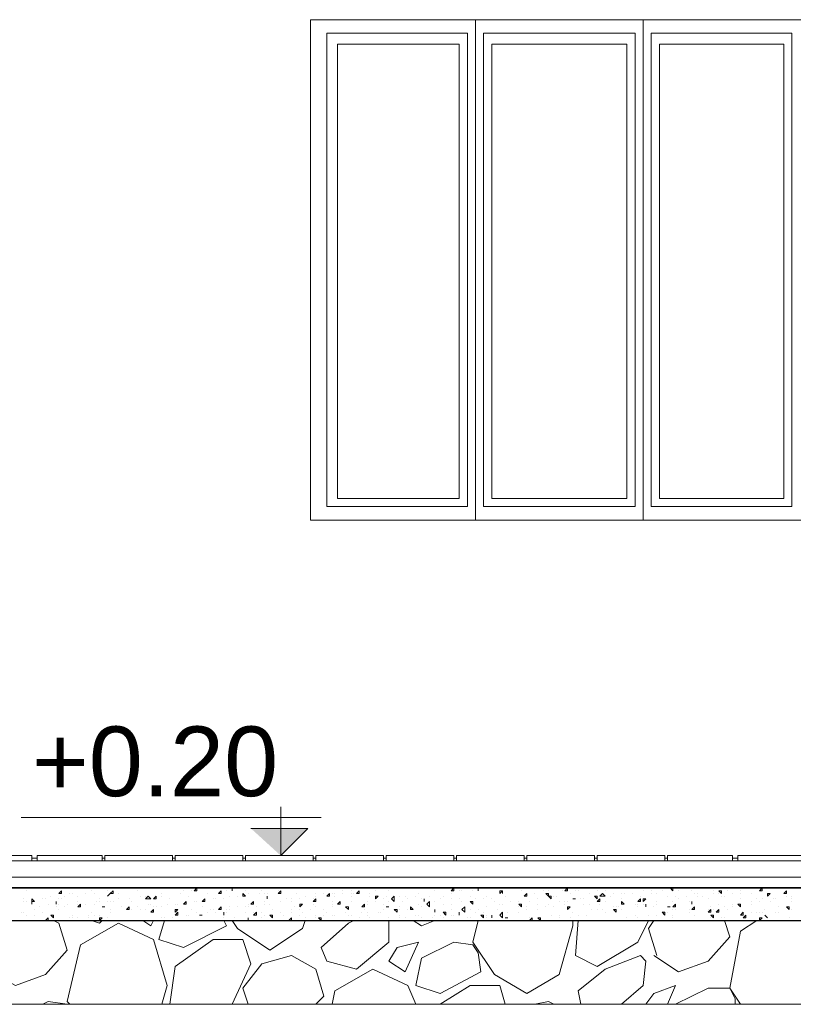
# Model space of a CAD drawing. Header units: metres. Extents: x 5.7 to 89.8, y 4 to 63.5.
# Tile 5 of 256: x 15.8 to 18.6, y 10.8 to 14.3. Entities that reach past the tile are written whole.
import ezdxf

# ---------------------------------------------------------------- set-up
doc = ezdxf.new("R2010")
doc.units = ezdxf.units.M
doc.header["$MEASUREMENT"] = 0
for name, color, linetype in [('PDF17_hatch-borshi', 7, 'Continuous'), ('PDF17_kaff', 7, 'Continuous'), ('PDF17_Text', 7, 'Continuous'), ('PDF17_textt', 7, 'Continuous'), ('PDF17_WIN', 7, 'Continuous')]:
    doc.layers.add(name, color=color, linetype=linetype)
doc.styles.add('PDF Arial', font='arial.ttf')

msp = doc.modelspace()

# ---------------------------------------------------------------- linework, layer by layer
at = {"layer": 'PDF17_hatch-borshi', "lineweight": 18}
for points in [[(15.8947, 11.2557), (15.8947, 11.2557)], [(16.0103, 11.2557), (16.0103, 11.2557)], [(16.0103, 11.2557), (16.0199, 11.2557)], [(16.0199, 11.2557), (16.0199, 11.2557)], [(16.1547, 11.2557), (16.1547, 11.2557)], [(16.2029, 11.2557), (16.2029, 11.2557)], [(16.2992, 11.2557), (16.2992, 11.2557)], [(16.357, 11.2557), (16.357, 11.2557)], [(16.4244, 11.2557), (16.4244, 11.2557)], [(16.4726, 11.2557), (16.4726, 11.2557)], [(16.4822, 11.2557), (16.4822, 11.2557)], [(16.5015, 11.2557), (16.5015, 11.2557)], [(16.8097, 11.2557), (16.8097, 11.2557)], [(16.8867, 11.2557), (16.8867, 11.2557)], [(16.8867, 11.2557), (16.8963, 11.2557)], [(16.8963, 11.2557), (16.8963, 11.2557)], [(17.0504, 11.2557), (17.0504, 11.2557)], [(17.1082, 11.2557), (17.1082, 11.2557)], [(17.349, 11.2557), (17.349, 11.2557)], [(17.3586, 11.2557), (17.3586, 11.2557)], [(17.4549, 11.2557), (17.4549, 11.2557)], [(17.5513, 11.2557), (17.5513, 11.2557)], [(17.6187, 11.2557), (17.6187, 11.2557)], [(17.6572, 11.2557), (17.6572, 11.2557)], [(17.7631, 11.2557), (17.7631, 11.2557)], [(17.8691, 11.2557), (17.8691, 11.2557)], [(17.9076, 11.2557), (17.9076, 11.2557)], [(17.9654, 11.2557), (17.9654, 11.2557)], [(18.0328, 11.2557), (18.0328, 11.2557)], [(18.1099, 11.2557), (18.1099, 11.2557)], [(18.3699, 11.2557), (18.3699, 11.2557)], [(18.5047, 11.2557), (18.5047, 11.2557)], [(15.8369, 11.246), (15.8369, 11.246)], [(15.9236, 11.2268), (15.9236, 11.2268)], [(15.9717, 11.2268), (15.9717, 11.2268)], [(15.991, 11.2364), (15.991, 11.2364)], [(16.0006, 11.2364), (16.0006, 11.2364)], [(16.0199, 11.2268), (16.0199, 11.2268)], [(16.0488, 11.2364), (16.0488, 11.2364)], [(16.0681, 11.246), (16.0681, 11.246)], [(16.0777, 11.2364), (16.0777, 11.2364)], [(16.1258, 11.246), (16.1258, 11.246)], [(16.1258, 11.2268), (16.1258, 11.2268)], [(16.1451, 11.246), (16.1451, 11.246)], [(16.1644, 11.2364), (16.1644, 11.2364)], [(16.2318, 11.246), (16.2318, 11.246)], [(16.2414, 11.2268), (16.2414, 11.2268)], [(16.2607, 11.2268), (16.2607, 11.2268)], [(16.2703, 11.2268), (16.2703, 11.2268)], [(16.3185, 11.2364), (16.3185, 11.2364)], [(16.3185, 11.2268), (16.3185, 11.2268)], [(16.3859, 11.2364), (16.3859, 11.2364)], [(16.3955, 11.246), (16.3955, 11.246)], [(16.4148, 11.2268), (16.4148, 11.2268)], [(16.4244, 11.246), (16.4244, 11.246)], [(16.4437, 11.246), (16.4437, 11.246)], [(16.4822, 11.2364), (16.4822, 11.2364)], [(16.5496, 11.246), (16.5496, 11.246)], [(16.5496, 11.246), (16.5496, 11.246)], [(16.5592, 11.2268), (16.5592, 11.2268)], [(16.5689, 11.246), (16.5689, 11.246)], [(16.5881, 11.2268), (16.5881, 11.2268)], [(16.617, 11.246), (16.617, 11.246)], [(16.6267, 11.2364), (16.6267, 11.2364)], [(16.6652, 11.2364), (16.6652, 11.2364)], [(16.6748, 11.246), (16.6748, 11.246)], [(16.6844, 11.2364), (16.6844, 11.2364)], [(16.6941, 11.2364), (16.6941, 11.2364)], [(16.6941, 11.2268), (16.6941, 11.2268)], [(16.7326, 11.246), (16.7326, 11.246)], [(16.7422, 11.246), (16.7422, 11.246)], [(16.7422, 11.246), (16.7422, 11.246)], [(16.8, 11.2364), (16.8, 11.2364)], [(16.8289, 11.2268), (16.8289, 11.2268)], [(16.8674, 11.2364), (16.8674, 11.2364)], [(16.8674, 11.2268), (16.8674, 11.2268)], [(16.8963, 11.2364), (16.8963, 11.2364)], [(16.9252, 11.2364), (16.9252, 11.2364)], [(16.9349, 11.2364), (16.9349, 11.2364)], [(16.9349, 11.2268), (16.9349, 11.2268)], [(16.9638, 11.246), (16.9638, 11.246)], [(16.9638, 11.2364), (16.9638, 11.2364)], [(16.9926, 11.246), (16.9926, 11.246)], [(16.9926, 11.2364), (16.9926, 11.2364)], [(16.9926, 11.2268), (16.9926, 11.2268)], [(17.0023, 11.2364), (17.0023, 11.2364)], [(17.0601, 11.2364), (17.0601, 11.2364)], [(17.0601, 11.2268), (17.0601, 11.2268)], [(17.0793, 11.246), (17.0793, 11.246)], [(17.1179, 11.2268), (17.1179, 11.2268)], [(17.1275, 11.246), (17.1275, 11.246)], [(17.166, 11.2268), (17.166, 11.2268)], [(17.1853, 11.2268), (17.1853, 11.2268)], [(17.2238, 11.2268), (17.2238, 11.2268)], [(17.2334, 11.2364), (17.2334, 11.2364)], [(17.272, 11.2268), (17.272, 11.2268)], [(17.2912, 11.246), (17.2912, 11.246)], [(17.3201, 11.2268), (17.3201, 11.2268)], [(17.349, 11.2364), (17.349, 11.2364)], [(17.3779, 11.246), (17.3779, 11.246)], [(17.3875, 11.246), (17.3875, 11.246)], [(17.4164, 11.2268), (17.4164, 11.2268)], [(17.4261, 11.246), (17.4261, 11.246)], [(17.4453, 11.246), (17.4453, 11.246)], [(17.4742, 11.2268), (17.4742, 11.2268)], [(17.532, 11.2364), (17.532, 11.2364)], [(17.532, 11.2364), (17.532, 11.2364)], [(17.5416, 11.2268), (17.5416, 11.2268)], [(17.5994, 11.246), (17.5994, 11.246)], [(17.6187, 11.2364), (17.6187, 11.2364)], [(17.6476, 11.2364), (17.6476, 11.2364)], [(17.6765, 11.246), (17.6765, 11.246)], [(17.6957, 11.246), (17.6957, 11.246)], [(17.715, 11.2268), (17.715, 11.2268)], [(17.7246, 11.2268), (17.7246, 11.2268)], [(17.7439, 11.246), (17.7439, 11.246)], [(17.7728, 11.2364), (17.7728, 11.2364)], [(17.792, 11.246), (17.792, 11.246)], [(17.8017, 11.246), (17.8017, 11.246)], [(17.8402, 11.2364), (17.8402, 11.2364)], [(17.8691, 11.246), (17.8691, 11.246)], [(17.8883, 11.2268), (17.8883, 11.2268)], [(17.898, 11.246), (17.898, 11.246)], [(17.898, 11.2268), (17.898, 11.2268)], [(17.9172, 11.2268), (17.9172, 11.2268)], [(17.9269, 11.2364), (17.9269, 11.2364)], [(17.9558, 11.2364), (17.9558, 11.2364)], [(17.9654, 11.2364), (17.9654, 11.2364)], [(17.9943, 11.2364), (17.9943, 11.2364)], [(18.0232, 11.2268), (18.0232, 11.2268)], [(18.0328, 11.246), (18.0328, 11.246)], [(18.0328, 11.246), (18.0328, 11.246)], [(18.0617, 11.246), (18.0617, 11.246)], [(18.0617, 11.2364), (18.0617, 11.2364)], [(18.081, 11.2364), (18.081, 11.2364)], [(18.1002, 11.246), (18.1002, 11.246)], [(18.1195, 11.2268), (18.1195, 11.2268)], [(18.1388, 11.246), (18.1388, 11.246)], [(18.1484, 11.2268), (18.1484, 11.2268)], [(18.158, 11.246), (18.158, 11.246)], [(18.1869, 11.2268), (18.1869, 11.2268)], [(18.1869, 11.2268), (18.1869, 11.2268)], [(18.2062, 11.246), (18.2062, 11.246)], [(18.2158, 11.2364), (18.2158, 11.2364)], [(18.2254, 11.2364), (18.2254, 11.2364)], [(18.2254, 11.2268), (18.2254, 11.2268)], [(18.2447, 11.2268), (18.2447, 11.2268)], [(18.2832, 11.246), (18.2832, 11.246)], [(18.2832, 11.2364), (18.2832, 11.2364)], [(18.3025, 11.2364), (18.3025, 11.2364)], [(18.3121, 11.2268), (18.3121, 11.2268)], [(18.3218, 11.2268), (18.3218, 11.2268)], [(18.3314, 11.246), (18.3314, 11.246)], [(18.3506, 11.2364), (18.3506, 11.2364)], [(18.3795, 11.246), (18.3795, 11.246)], [(18.3795, 11.2364), (18.3795, 11.2364)], [(18.4181, 11.2364), (18.4181, 11.2364)], [(18.447, 11.246), (18.447, 11.246)], [(18.4759, 11.2268), (18.4759, 11.2268)], [(18.5433, 11.2268), (18.5433, 11.2268)], [(18.5625, 11.2268), (18.5625, 11.2268)], [(15.8273, 11.2171), (15.8273, 11.2171)], [(15.8273, 11.2075), (15.8273, 11.2075)], [(15.8369, 11.2075), (15.8369, 11.2075)], [(15.8562, 11.2171), (15.8562, 11.2171)], [(15.8562, 11.2075), (15.8562, 11.2075)], [(15.8562, 11.2075), (15.8562, 11.2075)], [(15.8562, 11.1979), (15.8562, 11.1979)], [(15.8851, 11.1882), (15.8851, 11.1882)], [(15.8947, 11.2171), (15.8947, 11.2171)], [(15.8947, 11.2171), (15.8947, 11.2171)], [(15.9043, 11.2171), (15.9043, 11.2171)], [(15.914, 11.1979), (15.914, 11.1979)], [(15.9428, 11.1979), (15.9428, 11.1979)], [(15.9428, 11.1882), (15.9428, 11.1882)], [(15.9525, 11.2171), (15.9525, 11.2171)], [(15.9525, 11.1979), (15.9525, 11.1979)], [(15.9621, 11.2171), (15.9621, 11.2171)], [(15.9717, 11.1882), (15.9717, 11.1882)], [(15.9814, 11.1979), (15.9814, 11.1979)], [(16.0199, 11.2075), (16.0199, 11.2075)], [(16.0199, 11.2075), (16.0199, 11.2075)], [(16.0199, 11.1979), (16.0199, 11.1979)], [(16.0199, 11.1882), (16.0199, 11.1882)], [(16.0295, 11.1882), (16.0295, 11.1882)], [(16.0488, 11.1979), (16.0488, 11.1979)], [(16.0777, 11.1979), (16.0777, 11.1979)], [(16.0873, 11.2075), (16.0873, 11.2075)], [(16.0969, 11.2171), (16.0969, 11.2171)], [(16.0969, 11.2075), (16.0969, 11.2075)], [(16.1066, 11.1882), (16.1066, 11.1882)], [(16.1162, 11.1882), (16.1162, 11.1882)], [(16.1258, 11.2075), (16.1258, 11.2075)], [(16.1355, 11.2075), (16.1355, 11.2075)], [(16.1451, 11.2075), (16.1451, 11.2075)], [(16.1644, 11.2171), (16.1644, 11.2171)], [(16.174, 11.1882), (16.174, 11.1882)], [(16.2029, 11.2171), (16.2029, 11.2171)], [(16.2029, 11.1882), (16.2029, 11.1882)], [(16.2125, 11.2075), (16.2125, 11.2075)], [(16.2318, 11.1882), (16.2318, 11.1882)], [(16.2703, 11.1979), (16.2703, 11.1979)], [(16.2799, 11.1979), (16.2799, 11.1979)], [(16.2896, 11.1882), (16.2896, 11.1882)], [(16.2992, 11.1882), (16.2992, 11.1882)], [(16.3185, 11.1882), (16.3185, 11.1882)], [(16.3377, 11.1979), (16.3377, 11.1979)], [(16.3474, 11.2171), (16.3474, 11.2171)], [(16.3666, 11.1979), (16.3666, 11.1979)], [(16.3763, 11.1979), (16.3763, 11.1979)], [(16.3955, 11.1979), (16.3955, 11.1979)], [(16.3955, 11.1979), (16.3955, 11.1979)], [(16.434, 11.2075), (16.434, 11.2075)], [(16.4437, 11.2075), (16.4437, 11.2075)], [(16.4629, 11.1882), (16.4629, 11.1882)], [(16.5015, 11.2171), (16.5015, 11.2171)], [(16.5111, 11.2171), (16.5111, 11.2171)], [(16.5303, 11.1882), (16.5303, 11.1882)], [(16.54, 11.2171), (16.54, 11.2171)], [(16.5592, 11.1882), (16.5592, 11.1882)], [(16.5881, 11.1882), (16.5881, 11.1882)], [(16.617, 11.1882), (16.617, 11.1882)], [(16.6267, 11.1979), (16.6267, 11.1979)], [(16.6267, 11.1882), (16.6267, 11.1882)], [(16.6556, 11.1882), (16.6556, 11.1882)], [(16.6556, 11.1882), (16.6556, 11.1882)], [(16.6844, 11.2075), (16.6844, 11.2075)], [(16.6844, 11.1979), (16.6844, 11.1979)], [(16.7037, 11.1979), (16.7037, 11.1979)], [(16.7422, 11.2075), (16.7422, 11.2075)], [(16.7615, 11.2171), (16.7615, 11.2171)], [(16.7808, 11.2171), (16.7808, 11.2171)], [(16.7808, 11.2171), (16.7808, 11.2171)], [(16.7808, 11.2171), (16.7808, 11.2171)], [(16.7808, 11.2075), (16.7808, 11.2075)], [(16.7904, 11.1882), (16.7904, 11.1882)], [(16.8097, 11.2171), (16.8097, 11.2171)], [(16.8097, 11.2171), (16.8097, 11.2171)], [(16.8578, 11.2171), (16.8578, 11.2171)], [(16.8578, 11.1979), (16.8578, 11.1979)], [(16.8674, 11.1882), (16.8674, 11.1882)], [(16.9252, 11.2075), (16.9252, 11.2075)], [(16.9252, 11.1979), (16.9252, 11.1979)], [(16.9252, 11.1882), (16.9252, 11.1882)], [(16.9734, 11.1882), (16.9734, 11.1882)], [(16.9926, 11.2075), (16.9926, 11.2075)], [(17.0504, 11.2075), (17.0504, 11.2075)], [(17.0504, 11.1979), (17.0504, 11.1979)], [(17.0793, 11.2075), (17.0793, 11.2075)], [(17.1082, 11.2171), (17.1082, 11.2171)], [(17.1082, 11.1979), (17.1082, 11.1979)], [(17.1275, 11.2075), (17.1275, 11.2075)], [(17.1275, 11.1882), (17.1275, 11.1882)], [(17.166, 11.1882), (17.166, 11.1882)], [(17.1756, 11.2075), (17.1756, 11.2075)], [(17.1949, 11.2171), (17.1949, 11.2171)], [(17.2334, 11.1979), (17.2334, 11.1979)], [(17.2431, 11.2171), (17.2431, 11.2171)], [(17.2431, 11.1882), (17.2431, 11.1882)], [(17.2527, 11.2171), (17.2527, 11.2171)], [(17.2527, 11.2171), (17.2527, 11.2171)], [(17.2912, 11.2075), (17.2912, 11.2075)], [(17.3105, 11.2171), (17.3105, 11.2171)], [(17.3201, 11.1979), (17.3201, 11.1979)], [(17.349, 11.2171), (17.349, 11.2171)], [(17.349, 11.1979), (17.349, 11.1979)], [(17.3779, 11.2171), (17.3779, 11.2171)], [(17.3875, 11.2075), (17.3875, 11.2075)], [(17.4357, 11.2171), (17.4357, 11.2171)], [(17.4646, 11.2171), (17.4646, 11.2171)], [(17.4742, 11.1882), (17.4742, 11.1882)], [(17.4935, 11.2171), (17.4935, 11.2171)], [(17.5031, 11.2075), (17.5031, 11.2075)], [(17.5224, 11.1979), (17.5224, 11.1979)], [(17.532, 11.1979), (17.532, 11.1979)], [(17.5609, 11.2075), (17.5609, 11.2075)], [(17.5898, 11.2075), (17.5898, 11.2075)], [(17.5898, 11.2075), (17.5898, 11.2075)], [(17.5898, 11.1882), (17.5898, 11.1882)], [(17.6187, 11.1882), (17.6187, 11.1882)], [(17.6283, 11.2075), (17.6283, 11.2075)], [(17.6572, 11.2171), (17.6572, 11.2171)], [(17.6572, 11.2171), (17.6572, 11.2171)], [(17.6572, 11.1979), (17.6572, 11.1979)], [(17.6861, 11.1882), (17.6861, 11.1882)], [(17.6957, 11.1979), (17.6957, 11.1979)], [(17.715, 11.1882), (17.715, 11.1882)], [(17.7342, 11.2075), (17.7342, 11.2075)], [(17.7535, 11.2075), (17.7535, 11.2075)], [(17.7535, 11.1979), (17.7535, 11.1979)], [(17.7631, 11.2075), (17.7631, 11.2075)], [(17.7728, 11.1882), (17.7728, 11.1882)], [(17.792, 11.2171), (17.792, 11.2171)], [(17.8113, 11.2171), (17.8113, 11.2171)], [(17.8209, 11.2171), (17.8209, 11.2171)], [(17.8209, 11.1979), (17.8209, 11.1979)], [(17.8402, 11.1979), (17.8402, 11.1979)], [(17.8787, 11.1979), (17.8787, 11.1979)], [(17.898, 11.2075), (17.898, 11.2075)], [(17.9269, 11.1882), (17.9269, 11.1882)], [(17.9365, 11.1882), (17.9365, 11.1882)], [(17.9461, 11.1882), (17.9461, 11.1882)], [(17.9558, 11.2171), (17.9558, 11.2171)], [(18.0039, 11.1979), (18.0039, 11.1979)], [(18.0136, 11.1979), (18.0136, 11.1979)], [(18.0136, 11.1882), (18.0136, 11.1882)], [(18.0136, 11.1882), (18.0136, 11.1882)], [(18.0328, 11.1979), (18.0328, 11.1979)], [(18.0424, 11.1882), (18.0424, 11.1882)], [(18.0713, 11.1882), (18.0713, 11.1882)], [(18.081, 11.2075), (18.081, 11.2075)], [(18.081, 11.2075), (18.081, 11.2075)], [(18.081, 11.1979), (18.081, 11.1979)], [(18.1291, 11.1882), (18.1291, 11.1882)], [(18.1388, 11.2075), (18.1388, 11.2075)], [(18.158, 11.2171), (18.158, 11.2171)], [(18.1965, 11.2075), (18.1965, 11.2075)], [(18.2062, 11.2075), (18.2062, 11.2075)], [(18.264, 11.2171), (18.264, 11.2171)], [(18.2736, 11.1882), (18.2736, 11.1882)], [(18.3025, 11.1979), (18.3025, 11.1979)], [(18.3218, 11.1882), (18.3218, 11.1882)], [(18.3506, 11.1979), (18.3506, 11.1979)], [(18.3506, 11.1882), (18.3506, 11.1882)], [(18.3795, 11.2171), (18.3795, 11.2171)], [(18.3795, 11.1979), (18.3795, 11.1979)], [(18.4181, 11.2075), (18.4181, 11.2075)], [(18.4181, 11.1979), (18.4181, 11.1979)], [(18.4373, 11.2171), (18.4373, 11.2171)], [(18.447, 11.2075), (18.447, 11.2075)], [(18.4566, 11.2171), (18.4566, 11.2171)], [(18.4855, 11.2075), (18.4855, 11.2075)], [(18.4951, 11.2171), (18.4951, 11.2171)], [(18.5047, 11.2171), (18.5047, 11.2171)], [(18.5047, 11.2171), (18.5047, 11.2171)], [(18.5144, 11.1882), (18.5144, 11.1882)], [(18.5433, 11.1882), (18.5433, 11.1882)], [(18.5625, 11.2171), (18.5625, 11.2171)], [(18.5625, 11.2075), (18.5625, 11.2075)], [(15.8176, 11.169), (15.8176, 11.169)], [(15.8273, 11.169), (15.8273, 11.169)], [(15.8369, 11.1594), (15.8369, 11.1594)], [(15.8658, 11.1786), (15.8658, 11.1786)], [(15.8658, 11.1594), (15.8658, 11.1594)], [(15.8947, 11.169), (15.8947, 11.169)], [(15.9332, 11.1497), (15.9332, 11.1497)], [(15.9525, 11.1786), (15.9525, 11.1786)], [(15.991, 11.1497), (15.991, 11.1497)], [(16.0006, 11.1594), (16.0006, 11.1594)], [(16.0006, 11.1497), (16.0006, 11.1497)], [(16.0199, 11.1497), (16.0199, 11.1497)], [(16.0584, 11.1594), (16.0584, 11.1594)], [(16.0584, 11.1497), (16.0584, 11.1497)], [(16.0681, 11.169), (16.0681, 11.169)], [(16.0777, 11.1594), (16.0777, 11.1594)], [(16.0969, 11.1594), (16.0969, 11.1594)], [(16.1258, 11.1497), (16.1258, 11.1497)], [(16.1355, 11.1786), (16.1355, 11.1786)], [(16.1355, 11.169), (16.1355, 11.169)], [(16.1355, 11.169), (16.1355, 11.169)], [(16.1933, 11.1786), (16.1933, 11.1786)], [(16.2125, 11.1786), (16.2125, 11.1786)], [(16.2414, 11.1786), (16.2414, 11.1786)], [(16.2607, 11.1786), (16.2607, 11.1786)], [(16.3185, 11.1497), (16.3185, 11.1497)], [(16.3281, 11.1497), (16.3281, 11.1497)], [(16.357, 11.1497), (16.357, 11.1497)], [(16.3666, 11.1786), (16.3666, 11.1786)], [(16.3763, 11.1594), (16.3763, 11.1594)], [(16.4051, 11.1594), (16.4051, 11.1594)], [(16.4148, 11.1594), (16.4148, 11.1594)], [(16.4244, 11.1786), (16.4244, 11.1786)], [(16.4437, 11.169), (16.4437, 11.169)], [(16.4533, 11.1594), (16.4533, 11.1594)], [(16.4822, 11.169), (16.4822, 11.169)], [(16.4822, 11.169), (16.4822, 11.169)], [(16.4918, 11.1786), (16.4918, 11.1786)], [(16.5015, 11.1786), (16.5015, 11.1786)], [(16.5111, 11.169), (16.5111, 11.169)], [(16.54, 11.169), (16.54, 11.169)], [(16.54, 11.1497), (16.54, 11.1497)], [(16.54, 11.1497), (16.54, 11.1497)], [(16.54, 11.1497), (16.54, 11.1497)], [(16.5496, 11.1786), (16.5496, 11.1786)], [(16.5496, 11.169), (16.5496, 11.169)], [(16.5592, 11.1786), (16.5592, 11.1786)], [(16.5785, 11.1497), (16.5785, 11.1497)], [(16.617, 11.169), (16.617, 11.169)], [(16.6267, 11.1497), (16.6267, 11.1497)], [(16.6267, 11.1497), (16.6267, 11.1497)], [(16.6459, 11.169), (16.6459, 11.169)], [(16.6748, 11.169), (16.6748, 11.169)], [(16.6748, 11.1497), (16.6748, 11.1497)], [(16.6844, 11.1594), (16.6844, 11.1594)], [(16.7133, 11.1786), (16.7133, 11.1786)], [(16.7133, 11.1786), (16.7133, 11.1786)], [(16.7422, 11.169), (16.7422, 11.169)], [(16.7422, 11.169), (16.7422, 11.169)], [(16.7519, 11.1594), (16.7519, 11.1594)], [(16.7711, 11.1401), (16.7808, 11.1497), (16.7808, 11.1401)], [(16.7808, 11.1786), (16.7808, 11.1786)], [(16.7808, 11.169), (16.7808, 11.169)], [(16.8097, 11.1786), (16.8097, 11.1786)], [(16.8097, 11.1594), (16.8097, 11.1594)], [(16.8193, 11.169), (16.8193, 11.169)], [(16.8289, 11.1497), (16.8289, 11.1497)], [(16.8482, 11.1786), (16.8482, 11.1786)], [(16.8674, 11.1594), (16.8674, 11.1594)], [(16.8674, 11.1497), (16.8674, 11.1497)], [(16.8963, 11.1786), (16.8963, 11.1786)], [(16.8963, 11.1594), (16.8963, 11.1594)], [(16.906, 11.169), (16.906, 11.169)], [(16.9252, 11.1594), (16.9252, 11.1594)], [(16.9349, 11.1594), (16.9349, 11.1594)], [(16.9734, 11.169), (16.9734, 11.169)], [(16.9734, 11.169), (16.9734, 11.169)], [(16.983, 11.1594), (16.983, 11.1594)], [(16.9926, 11.1594), (16.9926, 11.1594)], [(17.0215, 11.1497), (17.0215, 11.1497)], [(17.0312, 11.169), (17.0312, 11.169)], [(17.0408, 11.1786), (17.0408, 11.1786)], [(17.0504, 11.169), (17.0504, 11.169)], [(17.0504, 11.1594), (17.0504, 11.1594)], [(17.0601, 11.1497), (17.0601, 11.1497)], [(17.089, 11.169), (17.089, 11.169)], [(17.0986, 11.169), (17.0986, 11.169)], [(17.1082, 11.1786), (17.1082, 11.1786)], [(17.1275, 11.1497), (17.1275, 11.1497)], [(17.166, 11.1786), (17.166, 11.1786)], [(17.166, 11.1594), (17.166, 11.1594)], [(17.166, 11.1497), (17.166, 11.1497)], [(17.1853, 11.1497), (17.1853, 11.1497)], [(17.1949, 11.1786), (17.1949, 11.1786)], [(17.2238, 11.1594), (17.2238, 11.1594)], [(17.2334, 11.1594), (17.2334, 11.1594)], [(17.2431, 11.1497), (17.2431, 11.1497)], [(17.2816, 11.1497), (17.2816, 11.1497)], [(17.2912, 11.169), (17.2912, 11.169)], [(17.2912, 11.169), (17.2912, 11.169)], [(17.2912, 11.1594), (17.2912, 11.1594)], [(17.3105, 11.1594), (17.3105, 11.1594)], [(17.3201, 11.1497), (17.3201, 11.1497)], [(17.349, 11.1786), (17.349, 11.1786)], [(17.349, 11.1594), (17.349, 11.1594)], [(17.3586, 11.1594), (17.3586, 11.1594)], [(17.3779, 11.169), (17.3779, 11.169)], [(17.3779, 11.1594), (17.3779, 11.1594)], [(17.4068, 11.1497), (17.4068, 11.1497)], [(17.4164, 11.1786), (17.4164, 11.1786)], [(17.4164, 11.1497), (17.4164, 11.1497)], [(17.4357, 11.169), (17.4357, 11.169)], [(17.4453, 11.1786), (17.4453, 11.1786)], [(17.4646, 11.169), (17.4646, 11.169)], [(17.4742, 11.1594), (17.4742, 11.1594)], [(17.4742, 11.1497), (17.4742, 11.1497)], [(17.4742, 11.1497), (17.4742, 11.1497)], [(17.4935, 11.1594), (17.4935, 11.1594)], [(17.5127, 11.1786), (17.5127, 11.1786)], [(17.532, 11.1594), (17.532, 11.1594)], [(17.5416, 11.1497), (17.5416, 11.1497)], [(17.5513, 11.169), (17.5513, 11.169)], [(17.5513, 11.1497), (17.5513, 11.1497)], [(17.5898, 11.169), (17.5898, 11.169)], [(17.6187, 11.1786), (17.6187, 11.1786)], [(17.6283, 11.1497), (17.6283, 11.1497)], [(17.6572, 11.1786), (17.6572, 11.1786)], [(17.7054, 11.1594), (17.7054, 11.1594)], [(17.7342, 11.1594), (17.7342, 11.1594)], [(17.7342, 11.1497), (17.7342, 11.1497)], [(17.7728, 11.1497), (17.7728, 11.1497)], [(17.7824, 11.169), (17.7824, 11.169)], [(17.8017, 11.1594), (17.8017, 11.1594)], [(17.8306, 11.1594), (17.8306, 11.1594)], [(17.8498, 11.1786), (17.8498, 11.1786)], [(17.8691, 11.1786), (17.8691, 11.1786)], [(17.8883, 11.1786), (17.8883, 11.1786)], [(17.898, 11.169), (17.898, 11.169)], [(17.9558, 11.1786), (17.9558, 11.1786)], [(17.975, 11.1497), (17.975, 11.1497)], [(18.0039, 11.1594), (18.0039, 11.1594)], [(18.0136, 11.1497), (18.0136, 11.1497)], [(18.0521, 11.1594), (18.0521, 11.1594)], [(18.081, 11.1594), (18.081, 11.1594)], [(18.1195, 11.169), (18.1195, 11.169)], [(18.1388, 11.1786), (18.1388, 11.1786)], [(18.1388, 11.1594), (18.1388, 11.1594)], [(18.1388, 11.1497), (18.1388, 11.1497)], [(18.1484, 11.1786), (18.1484, 11.1786)], [(18.1965, 11.1786), (18.1965, 11.1786)], [(18.1965, 11.1786), (18.1965, 11.1786)], [(18.1965, 11.169), (18.1965, 11.169)], [(18.2158, 11.1594), (18.2158, 11.1594)], [(18.264, 11.1786), (18.264, 11.1786)], [(18.264, 11.1786), (18.264, 11.1786)], [(18.2736, 11.1497), (18.2736, 11.1497)], [(18.2832, 11.1786), (18.2832, 11.1786)], [(18.3121, 11.1497), (18.3121, 11.1497)], [(18.3121, 11.1497), (18.3121, 11.1497)], [(18.3218, 11.1497), (18.3218, 11.1497)], [(18.3314, 11.1786), (18.3314, 11.1786)], [(18.3795, 11.1594), (18.3795, 11.1594)], [(18.3795, 11.1594), (18.3795, 11.1594)], [(18.3892, 11.169), (18.3892, 11.169)], [(18.3892, 11.169), (18.3892, 11.169)], [(18.4181, 11.169), (18.4181, 11.169)], [(18.4373, 11.169), (18.4373, 11.169)], [(18.447, 11.169), (18.447, 11.169)], [(18.4566, 11.169), (18.4566, 11.169)], [(18.4662, 11.1786), (18.4662, 11.1786)], [(18.4662, 11.1594), (18.4662, 11.1594)], [(18.5047, 11.169), (18.5047, 11.169)], [(18.5144, 11.169), (18.5144, 11.169)], [(18.5529, 11.1497), (18.5529, 11.1497)], [(18.5529, 11.1497), (18.5529, 11.1497)], [(18.5529, 11.1497), (18.5529, 11.1497)], [(18.5625, 11.1786), (18.5625, 11.1786)], [(15.7117, 10.9571), (15.7984, 10.9089), (15.9043, 10.9475), (15.9814, 11.0341), (15.9525, 11.1305), (15.9332, 11.1401)], [(15.914, 11.1401), (15.914, 11.1401)], [(15.9332, 11.1401), (15.9332, 11.1401)], [(15.9428, 11.1401), (15.9428, 11.1401)], [(15.9525, 11.1401), (15.9525, 11.1401)], [(16.3185, 10.8415), (16.3377, 10.9089), (16.2896, 11.0727), (16.1644, 11.1305), (16.0295, 11.0534), (15.9814, 10.8512), (15.991, 10.8415)], [(16.1066, 11.1401), (16.0969, 11.1305), (16.0681, 11.1401)], [(16.1836, 11.1401), (16.1836, 11.1401)], [(16.251, 11.1401), (16.2799, 11.1208), (16.2896, 11.1401)], [(16.251, 11.1401), (16.251, 11.1401)], [(16.251, 11.1401), (16.251, 11.1401)], [(16.2607, 11.1401), (16.2607, 11.1401)], [(16.2703, 11.1401), (16.2703, 11.1401)], [(16.2703, 11.1401), (16.2703, 11.1401)], [(16.3281, 11.1401), (16.3088, 11.0727), (16.3955, 11.0438), (16.5496, 11.1208), (16.54, 11.1401)], [(16.3088, 11.1401), (16.3088, 11.1401)], [(16.3377, 11.1401), (16.3377, 11.1401)], [(16.5111, 11.1401), (16.5111, 11.1401)], [(16.5592, 11.1401), (16.5592, 11.1401)], [(16.5689, 11.1401), (16.5881, 11.1112), (16.7037, 11.0341), (16.8193, 11.1112), (16.8289, 11.1401)], [(16.5978, 11.1401), (16.5978, 11.1401)], [(16.6267, 11.1401), (16.6267, 11.1401)], [(16.7133, 11.1401), (16.7133, 11.1401)], [(16.7133, 11.1401), (16.7133, 11.1401)], [(16.7711, 11.1401), (16.7711, 11.1401)], [(16.8, 11.1401), (16.8, 11.1401)], [(17.1275, 11.1401), (17.1275, 11.063), (17.0119, 10.9667), (16.906, 10.9956), (16.8867, 11.0438), (16.983, 11.1305), (17.0023, 11.1401)], [(16.8963, 11.1401), (16.8963, 11.1401)], [(16.9445, 11.1401), (16.9445, 11.1401)], [(17.0504, 11.1401), (17.0601, 11.1401)], [(17.0601, 11.1401), (17.0601, 11.1401)], [(17.1082, 11.1401), (17.1082, 11.1401)], [(17.2142, 11.1401), (17.2431, 11.1208), (17.2912, 11.1401)], [(17.2527, 11.1401), (17.2527, 11.1401)], [(17.3105, 11.1401), (17.3105, 11.1401)], [(17.3779, 11.1401), (17.3779, 11.1401)], [(17.4068, 11.1401), (17.4068, 11.1401)], [(17.4453, 11.1401), (17.4261, 11.063), (17.5031, 10.9475), (17.6187, 10.88), (17.7342, 10.9475), (17.7824, 11.1208), (17.7824, 11.1401)], [(17.5513, 11.1401), (17.5513, 11.1401)], [(17.5802, 11.1401), (17.5802, 11.1401)], [(17.609, 11.1401), (17.609, 11.1401)], [(17.6476, 11.1401), (17.6572, 11.1401)], [(17.6572, 11.1401), (17.6572, 11.1401)], [(17.6668, 11.1401), (17.6668, 11.1401)], [(17.6668, 11.1401), (17.6668, 11.1401)], [(17.715, 11.1401), (17.7246, 11.1401)], [(17.715, 11.1401), (17.715, 11.1401)], [(17.7246, 11.1401), (17.7246, 11.1401)], [(17.7342, 11.1401), (17.7342, 11.1401)], [(18.0521, 11.1401), (18.0136, 11.063), (17.8691, 10.9764), (17.792, 11.0149), (17.8017, 11.1401)], [(17.8306, 11.1401), (17.8402, 11.1401)], [(17.8402, 11.1401), (17.8402, 11.1401)], [(17.898, 11.1401), (17.898, 11.1401)], [(17.9558, 11.1401), (17.9558, 11.1401)], [(18.081, 11.0149), (18.0521, 11.1112), (18.0713, 11.1401)], [(18.0713, 11.0149), (18.158, 10.9571), (18.264, 10.9956), (18.341, 11.0823), (18.3218, 11.1401)], [(18.0713, 11.1401), (18.0713, 11.1401)], [(18.2447, 11.1401), (18.2447, 11.1401)], [(18.2447, 11.1401), (18.2447, 11.1401)], [(18.2543, 11.1401), (18.2543, 11.1401)], [(18.4373, 11.1401), (18.3795, 11.1016), (18.341, 10.8993), (18.3795, 10.8415)], [(18.524, 11.1401), (18.524, 11.1401)], [(18.524, 11.1401), (18.524, 11.1401)], [(18.5433, 11.1401), (18.5433, 11.1401)], [(18.5625, 11.1401), (18.5625, 11.1401)], [(18.5625, 11.1401), (18.5625, 11.1401)], [(16.3474, 10.8415), (16.3666, 10.9764), (16.5015, 11.0727), (16.6074, 11.0727), (16.6363, 10.986), (16.5689, 10.8415), (16.5592, 10.8415)], [(16.6267, 10.8415), (16.6074, 10.8993), (16.6748, 10.986), (16.7808, 11.0149), (16.8674, 10.9667), (16.8963, 10.8704), (16.8674, 10.8415)], [(17.8113, 10.8415), (17.8017, 10.8897), (17.898, 10.9667), (18.0232, 11.0149), (18.0424, 10.9956), (18.0328, 10.9089), (17.9558, 10.8415)], [(17.2238, 10.8415), (17.1949, 10.9089), (17.0697, 10.9667), (16.9349, 10.8897), (16.9252, 10.8415)], [(17.3105, 10.8415), (17.4164, 10.9089), (17.5224, 10.9089), (17.5416, 10.8415)], [(18.1195, 10.8415), (18.1484, 10.9089), (18.0713, 10.88), (18.0424, 10.8415)], [(18.3603, 10.8415), (18.3603, 10.8608), (18.341, 10.8993), (18.264, 10.8993), (18.1484, 10.8415)], [(15.9814, 10.8415), (15.914, 10.8512), (15.8947, 10.8415)], [(15.9814, 10.8415), (15.9814, 10.8415)], [(17.6476, 10.8415), (17.6957, 10.8512), (17.715, 10.8415)], [(18.1484, 10.8415), (18.1484, 10.8415)]]:
    msp.add_lwpolyline(points, dxfattribs=at)
for points in [[(16.357, 11.2557), (16.3474, 11.2557)], [(16.4437, 11.2557), (16.4437, 11.246), (16.434, 11.246)], [(16.5689, 11.2557), (16.5689, 11.246)], [(17.3586, 11.2557), (17.3586, 11.246), (17.349, 11.246)], [(17.3586, 11.2557), (17.3683, 11.2557)], [(17.4453, 11.2557), (17.4453, 11.246)], [(17.7631, 11.246), (17.7535, 11.246), (17.7631, 11.2557)], [(18.1388, 11.2557), (18.1388, 11.246), (18.1291, 11.2557)], [(18.3699, 11.2557), (18.3603, 11.2557)], [(18.4566, 11.2557), (18.4566, 11.246), (18.447, 11.246)], [(15.9621, 11.246), (15.9621, 11.2364), (15.9525, 11.2364)], [(16.1355, 11.2364), (16.1258, 11.2268)], [(16.1451, 11.2364), (16.1355, 11.2364), (16.1451, 11.246)], [(16.2799, 11.2171), (16.2607, 11.2171), (16.2703, 11.2268)], [(16.2992, 11.2268), (16.2992, 11.2171), (16.2896, 11.2171)], [(16.5303, 11.246), (16.5303, 11.2364), (16.5207, 11.2364)], [(16.6074, 11.2364), (16.617, 11.2268), (16.6074, 11.2268)], [(16.6941, 11.2268), (16.6941, 11.2171)], [(16.7422, 11.246), (16.7422, 11.2364), (16.7326, 11.2364)], [(16.9156, 11.2364), (16.9156, 11.2268), (16.906, 11.2268)], [(17.0215, 11.2364), (17.0119, 11.2364), (17.0215, 11.246)], [(17.089, 11.2268), (17.0793, 11.2171), (17.0793, 11.2268)], [(17.1467, 11.2075), (17.1371, 11.2171), (17.1467, 11.2268)], [(17.532, 11.246), (17.5224, 11.2364), (17.5224, 11.246)], [(17.532, 11.246), (17.532, 11.2364)], [(17.6187, 11.2364), (17.6187, 11.2268), (17.609, 11.2268)], [(17.6957, 11.2364), (17.6957, 11.2268), (17.6861, 11.2364)], [(17.7054, 11.2268), (17.7054, 11.2171), (17.6957, 11.2268)], [(17.8691, 11.2268), (17.8691, 11.2171), (17.8595, 11.2268)], [(17.898, 11.2268), (17.8787, 11.2268), (17.8883, 11.2364)], [(18.3121, 11.246), (18.3121, 11.2364), (18.3025, 11.246)], [(18.4855, 11.2364), (18.4759, 11.2268), (18.4759, 11.2364)], [(18.5433, 11.246), (18.5433, 11.2364), (18.5336, 11.2364)], [(15.8562, 11.2171), (15.8658, 11.2075), (15.8562, 11.2075)], [(15.8562, 11.2075), (15.8562, 11.1979)], [(15.9428, 11.2075), (15.9428, 11.1979)], [(16.0295, 11.1979), (16.0295, 11.1882), (16.0199, 11.1882)], [(16.0295, 11.1979), (16.0295, 11.1882)], [(16.1162, 11.1882), (16.1066, 11.1882)], [(16.2029, 11.1882), (16.2029, 11.1786), (16.1933, 11.1786)], [(16.2029, 11.1882), (16.2029, 11.1786), (16.1933, 11.1786)], [(16.4051, 11.1979), (16.3955, 11.1979), (16.4051, 11.2075)], [(16.4726, 11.2171), (16.4726, 11.2075), (16.4629, 11.2075)], [(16.5303, 11.1786), (16.5207, 11.1786), (16.5303, 11.1882)], [(16.6459, 11.2075), (16.6459, 11.1979), (16.6363, 11.1979)], [(16.8193, 11.1979), (16.8097, 11.1882), (16.8097, 11.1979)], [(16.8674, 11.2171), (16.8674, 11.2075), (16.8578, 11.2075)], [(16.9541, 11.2075), (16.9541, 11.1979), (16.9445, 11.1979)], [(16.983, 11.1882), (16.983, 11.1786), (16.9734, 11.1882)], [(17.0408, 11.1979), (17.0408, 11.1882), (17.0312, 11.1882)], [(17.1275, 11.1882), (17.1179, 11.1882)], [(17.2045, 11.1882), (17.2142, 11.1786), (17.2045, 11.1786)], [(17.2527, 11.2171), (17.2527, 11.2075)], [(17.272, 11.1882), (17.2623, 11.1979), (17.272, 11.2075)], [(17.3972, 11.169), (17.3875, 11.1786), (17.3972, 11.1882)], [(17.4261, 11.2075), (17.4261, 11.1979), (17.4164, 11.2075)], [(17.5994, 11.1979), (17.5994, 11.1882), (17.5898, 11.1979)], [(17.7728, 11.1882), (17.7631, 11.1786), (17.7631, 11.1882)], [(17.792, 11.2171), (17.7824, 11.2171)], [(17.8787, 11.2171), (17.8787, 11.2075), (17.8691, 11.2075)], [(17.9558, 11.2075), (17.9654, 11.1979), (17.9558, 11.1979)], [(18.0232, 11.2075), (18.0136, 11.2075), (18.0232, 11.2171)], [(18.0424, 11.2171), (18.0328, 11.2075), (18.0328, 11.2171)], [(18.0424, 11.1979), (18.0424, 11.1882)], [(18.1291, 11.1882), (18.1195, 11.1882)], [(18.1484, 11.1882), (18.1388, 11.1882), (18.1484, 11.1979)], [(18.2062, 11.2075), (18.2062, 11.1979)], [(18.2158, 11.1882), (18.2158, 11.1786), (18.2062, 11.1786)], [(18.3795, 11.1979), (18.3795, 11.1882), (18.3699, 11.1979)], [(18.5529, 11.1882), (18.5529, 11.1786), (18.5433, 11.1882)], [(15.914, 11.1401), (15.9043, 11.1401), (15.914, 11.1497)], [(15.9332, 11.1594), (15.9332, 11.1497), (15.9236, 11.1594)], [(16.1066, 11.1497), (16.0969, 11.1401), (16.0969, 11.1497)], [(16.2896, 11.1786), (16.2896, 11.169), (16.2799, 11.169)], [(16.3763, 11.1786), (16.3666, 11.169), (16.3666, 11.1786)], [(16.3763, 11.169), (16.3763, 11.1594), (16.3666, 11.1594)], [(16.4533, 11.1594), (16.4629, 11.1594)], [(16.54, 11.169), (16.54, 11.1594)], [(16.6267, 11.1497), (16.6267, 11.1401)], [(16.6556, 11.1594), (16.6459, 11.1594), (16.6556, 11.169)], [(16.7133, 11.1594), (16.7133, 11.1497), (16.7037, 11.1594)], [(16.8867, 11.1497), (16.8867, 11.1401), (16.8771, 11.1497)], [(17.1564, 11.1786), (17.1564, 11.169), (17.1467, 11.1786)], [(17.2912, 11.1786), (17.2912, 11.169)], [(17.3297, 11.169), (17.3297, 11.1594), (17.3201, 11.169)], [(17.3779, 11.169), (17.3779, 11.1594)], [(17.4646, 11.1594), (17.4646, 11.1497), (17.4549, 11.1594)], [(17.4935, 11.1594), (17.4935, 11.1497)], [(17.532, 11.1497), (17.5224, 11.1594), (17.532, 11.169)], [(17.5513, 11.1497), (17.5416, 11.1497)], [(17.6379, 11.1497), (17.6379, 11.1401), (17.6283, 11.1401)], [(17.6668, 11.1497), (17.6668, 11.1401), (17.6572, 11.1497)], [(17.9365, 11.1786), (17.9365, 11.169), (17.9269, 11.1786)], [(18.1099, 11.169), (18.1099, 11.1594), (18.1002, 11.169)], [(18.2736, 11.169), (18.264, 11.169), (18.2736, 11.1786)], [(18.2832, 11.1594), (18.2832, 11.1497), (18.2736, 11.1594)], [(18.3025, 11.1786), (18.3025, 11.169), (18.2929, 11.169)], [(18.3892, 11.169), (18.3892, 11.1594), (18.3795, 11.1594)], [(18.3988, 11.1497), (18.3892, 11.1497), (18.3988, 11.1594)], [(18.4566, 11.1497), (18.447, 11.1401), (18.447, 11.1497)], [(18.4662, 11.1594), (18.4759, 11.1497)], [(17.1564, 11.0438), (17.1275, 10.9956), (17.1853, 10.9571), (17.2334, 11.063)], [(17.4261, 11.0534), (17.3586, 11.063), (17.2431, 11.0053), (17.2238, 10.9089), (17.3105, 10.88), (17.4549, 10.9571), (17.4453, 11.0245)]]:
    msp.add_lwpolyline(points, close=True, dxfattribs=at)
at = {"layer": 'PDF17_kaff', "lineweight": 20}
for points in [[(15.625, 11.3712), (15.8562, 11.3712)], [(15.8754, 11.3712), (16.1066, 11.3712)], [(16.357, 11.352), (16.357, 11.3712), (16.1162, 11.3712), (16.357, 11.3712)], [(16.357, 11.3616), (16.3666, 11.3616)], [(16.3666, 11.3712), (16.6074, 11.3712)], [(16.3666, 11.352), (16.3666, 11.3712)], [(16.617, 11.3712), (16.8578, 11.3712)], [(16.8674, 11.3712), (17.1082, 11.3712)], [(17.3586, 11.352), (17.3586, 11.3712), (17.1179, 11.3712), (17.3586, 11.3712)], [(17.3586, 11.3616), (17.3683, 11.3616)]]:
    msp.add_lwpolyline(points, close=True, dxfattribs=at)
for points in [[(15.8562, 11.3712), (15.8562, 11.352)], [(15.8754, 11.3616), (15.8562, 11.3616)], [(15.8754, 11.3712), (15.8754, 11.352)], [(16.1066, 11.3712), (16.1066, 11.352)], [(16.1162, 11.3616), (16.1066, 11.3616)], [(16.1162, 11.3712), (16.1162, 11.352)], [(16.6074, 11.3712), (16.6074, 11.352)], [(16.617, 11.3616), (16.6074, 11.3616)], [(16.617, 11.3712), (16.617, 11.352)], [(16.8578, 11.3712), (16.8578, 11.352)], [(16.8674, 11.3616), (16.8578, 11.3616)], [(16.8674, 11.3712), (16.8674, 11.352)], [(17.1082, 11.3712), (17.1082, 11.352)], [(17.1179, 11.3616), (17.1082, 11.3616)], [(17.1179, 11.3712), (17.1179, 11.352)], [(17.609, 11.352), (17.609, 11.3712), (17.3683, 11.3712), (17.3683, 11.352), (17.3683, 11.3712)], [(17.6187, 11.3616), (17.609, 11.3616)], [(17.8595, 11.352), (17.8595, 11.3712), (17.6187, 11.3712), (17.6187, 11.352)], [(17.8691, 11.3616), (17.8595, 11.3616)], [(18.1099, 11.352), (18.1099, 11.3712), (17.8691, 11.3712), (17.8691, 11.352)], [(18.1195, 11.3616), (18.1099, 11.3616)], [(18.3506, 11.352), (18.3506, 11.3712), (18.1195, 11.3712), (18.1195, 11.352)], [(18.3699, 11.3616), (18.3506, 11.3616)], [(18.6011, 11.352), (18.6011, 11.3712), (18.3699, 11.3712), (18.3699, 11.352)], [(20.8548, 11.352), (14.7293, 11.352)], [(20.8548, 11.2942), (14.7293, 11.2942)], [(15.0279, 10.8415), (42.9006, 10.8415)]]:
    msp.add_lwpolyline(points, dxfattribs=at)
at = {"layer": 'PDF17_kaff', "lineweight": 30}
for points in [[(43.3147, 11.2557), (14.7293, 11.2557), (43.3147, 11.2557)], [(14.7293, 11.1401), (43.3147, 11.1401)]]:
    msp.add_lwpolyline(points, dxfattribs=at)
at = {"layer": 'PDF17_textt', "lineweight": 20}
for points in [[(16.7422, 11.5446), (16.7422, 11.3712), (16.8385, 11.4675), (16.6363, 11.4675)], [(16.8867, 11.5061), (15.8176, 11.5061)]]:
    msp.add_lwpolyline(points, dxfattribs=at)
at = {"layer": 'PDF17_textt', "transparency": 33554559}
for points in [[(16.6363, 11.4675), (16.7422, 11.4675), (16.7422, 11.3712)], [(16.7422, 11.4675), (16.7422, 11.3712), (16.8385, 11.4675)]]:
    msp.add_solid(points, dxfattribs=at)
at = {"layer": 'PDF17_WIN', "lineweight": 18}
for points in [[(16.8482, 12.5655), (18.63, 12.5655), (18.63, 14.3473), (16.8482, 14.3473)], [(17.4068, 14.2991), (16.906, 14.2991), (16.906, 12.6137), (17.4068, 12.6137)], [(17.4646, 14.2991), (17.4646, 12.6137), (18.0039, 12.6137), (18.0039, 14.2991)], [(17.3779, 12.6426), (16.9445, 12.6426), (16.9445, 14.2606), (17.3779, 14.2606)], [(17.4935, 12.6426), (17.4935, 14.2606), (17.975, 14.2606), (17.975, 12.6426)], [(18.0906, 14.2606), (18.0906, 12.6426), (18.5336, 12.6426), (18.5336, 14.2606)]]:
    msp.add_lwpolyline(points, close=True, dxfattribs=at)
for points in [[(17.4357, 14.3473), (17.4357, 12.5655)], [(18.0328, 14.3473), (18.0328, 12.5655)], [(18.5625, 14.2991), (18.5625, 12.6137), (18.0617, 12.6137), (18.5625, 12.6137), (18.5625, 14.2991), (18.0617, 14.2991), (18.0617, 12.6137)]]:
    msp.add_lwpolyline(points, dxfattribs=at)

# ---------------------------------------------------------------- texts
at = {"layer": 'PDF17_Text', "insert": (15.8562, 11.579), "char_height": 0.24819, "attachment_point": 7, "style": 'PDF Arial'}
msp.add_mtext('+0.20', dxfattribs=at)

doc.saveas('drawing.dxf')
